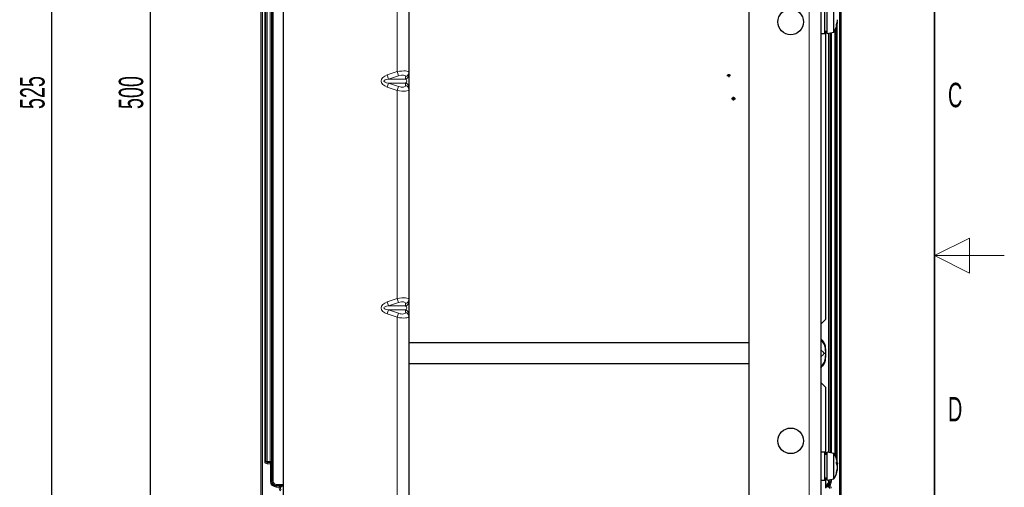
# Model space of a CAD drawing. Header units: millimetres. Extents: x 5 to 418, y 2 to 292.
# Tile 50 of 51: x 277 to 418, y 114 to 181. Entities that reach past the tile are written whole.
import ezdxf

# ---------------------------------------------------------------- set-up
doc = ezdxf.new("R2010")
doc.units = ezdxf.units.MM
doc.linetypes.add('CENTERX2', pattern=[20.32, 12.7, -2.54, 2.54, -2.54])
doc.layers.add('SLD-0', color=7, linetype='Continuous')
doc.styles.add('SLDTEXTSTYLE0', font='TXT', dxfattribs={"width": 0.605})
doc.dimstyles.new('SLDDIMSTYLE0', dxfattribs={"dimtxt": 3.5, "dimasz": 3.302, "dimexe": 0, "dimexo": 0.0625, "dimgap": 0.875, "dimtad": 1, "dimlfac": 3, "dimrnd": 1e-09, "dimzin": 12, "dimdsep": 46, "dimtxsty": 'SLDTEXTSTYLE0', "dimsah": 1, "dimcen": 0.09, "dimadec": 0, "dimazin": 3, "dimtfac": 1, "dimtofl": 0, "dimtmove": 0, "dimatfit": 3, "dimfxl": 1, "dimfrac": 2, "dimtolj": 1, "dimtzin": 12, "dimarcsym": 0})

# ---------------------------------------------------------------- blocks, each defined once
blk = doc.blocks.new('_D_5')
at = {"layer": 'SLD-0', "color": 7}
for p, q in [((317.24, 255.59), (294.7, 255.59)), ((295.7, 255.59), (295.7, 88.92)), ((317.24, 88.92), (294.7, 88.92))]:
    blk.add_line(p, q, dxfattribs=at)
for points in [[(295.7, 255.59), (295.19, 252.28), (296.21, 252.28)], [(295.7, 88.92), (296.21, 92.22), (295.19, 92.22)]]:
    blk.add_solid(points, dxfattribs=at)
at = {"layer": 'SLD-0', "color": 7, "insert": (291.19, 168.24), "char_height": 3.5, "attachment_point": 1, "rotation": 90, "style": 'SLDTEXTSTYLE0'}
blk.add_mtext('500', dxfattribs=at)
blk = doc.blocks.new('_D_6')
at = {"layer": 'SLD-0', "color": 7}
for p, q in [((315.41, 259.75), (280.58, 259.75)), ((281.58, 259.75), (281.58, 84.75)), ((315.41, 84.75), (280.58, 84.75))]:
    blk.add_line(p, q, dxfattribs=at)
for points in [[(281.58, 259.75), (281.07, 256.45), (282.09, 256.45)], [(281.58, 84.75), (282.09, 88.05), (281.07, 88.05)]]:
    blk.add_solid(points, dxfattribs=at)
at = {"layer": 'SLD-0', "color": 7, "insert": (277.07, 168.24), "char_height": 3.5, "attachment_point": 1, "rotation": 90, "style": 'SLDTEXTSTYLE0'}
blk.add_mtext('525', dxfattribs=at)

msp = doc.modelspace()

# ---------------------------------------------------------------- linework, layer by layer
at = {"color": 7, "linetype": 'Continuous', "lineweight": 18}
for p, q in [((390.077, 259.752), (390.077, 84.752)), ((311.5975, 94.4388), (311.5975, 251.0853)), ((311.7641, 251.0853), (311.7641, 94.4388)), ((394.39, 94.4388), (394.39, 251.0853)), ((394.5566, 251.0853), (394.5566, 94.4388)), ((313.144, 114.9187), (313.144, 249.5853)), ((313.3106, 249.5853), (313.3106, 114.9187)), ((312.0855, 117.7601), (312.0855, 247.744)), ((312.252, 247.744), (312.252, 117.7601)), ((312.2616, 117.7697), (312.2616, 247.7343)), ((312.4281, 247.7343), (312.4281, 117.7697)), ((312.8927, 117.7697), (312.8927, 247.7343)), ((313.0591, 247.7343), (313.0591, 117.7697)), ((313.0769, 117.7519), (313.0769, 247.6923)), ((313.0771, 247.6955), (313.0771, 117.7519)), ((331.077, 203.408), (331.077, 173.596)), ((392.8434, 119.0465), (392.8434, 179.1242)), ((393.0101, 179.152), (393.0101, 119.0187)), ((393.077, 119.0076), (393.077, 179.1631)), ((393.0772, 179.1631), (393.0772, 119.0075)), ((393.095, 119.0046), (393.095, 179.1661)), ((393.2614, 179.1939), (393.2614, 118.9768)), ((393.726, 118.7226), (393.726, 179.4481)), ((393.8924, 179.7991), (393.8924, 118.3716)), ((393.9021, 118.3475), (393.9021, 179.8232)), ((394.0685, 180.3725), (394.0685, 117.7982)), ((329.6336, 173.118), (331.077, 173.596)), ((331.2682, 173.0187), (331.077, 173.596)), ((329.6336, 173.118), (329.8248, 172.5407)), ((331.2682, 173.0187), (329.8248, 172.5407)), ((329.8248, 172.5407), (332.2682, 172.5407)), ((332.2682, 172.5407), (332.2682, 172.8769)), ((329.6336, 171.386), (329.8248, 171.9633)), ((331.077, 170.908), (329.6336, 171.386)), ((329.8248, 171.9633), (331.2682, 171.4853)), ((329.8248, 171.9633), (332.2682, 171.9633)), ((331.077, 170.908), (331.2682, 171.4853)), ((331.077, 170.908), (331.077, 141.096)), ((332.2682, 171.6271), (332.2682, 171.9633)), ((329.6336, 140.618), (331.077, 141.096)), ((331.2682, 140.5187), (331.077, 141.096)), ((329.6336, 140.618), (329.8248, 140.0407)), ((331.2682, 140.5187), (329.8248, 140.0407)), ((329.8248, 140.0407), (332.2682, 140.0407)), ((332.2682, 140.0407), (332.2682, 140.3769)), ((329.6336, 138.886), (329.8248, 139.4633)), ((331.077, 138.408), (329.6336, 138.886)), ((329.8248, 139.4633), (331.2682, 138.9853)), ((329.8248, 139.4633), (332.2682, 139.4633)), ((331.077, 138.408), (331.2682, 138.9853)), ((331.077, 138.408), (331.077, 108.596)), ((332.2682, 139.1271), (332.2682, 139.4633)), ((312.0855, 117.7601), (312.252, 117.7601)), ((312.252, 117.7601), (312.2616, 117.7697)), ((312.2616, 117.7697), (312.4281, 117.7697)), ((312.4281, 117.6033), (312.4184, 117.5936)), ((312.4184, 117.4272), (312.4184, 117.5936)), ((312.4184, 117.5936), (312.9023, 117.5936)), ((312.9023, 117.4272), (312.4184, 117.4272)), ((312.4281, 117.7697), (312.4281, 117.6033)), ((312.4281, 117.7697), (312.8927, 117.7697)), ((312.8927, 117.6033), (312.4281, 117.6033)), ((312.8927, 117.6033), (312.8927, 117.7697)), ((312.8927, 117.7697), (313.0591, 117.7697)), ((312.9023, 117.5936), (312.8927, 117.6033)), ((312.9023, 117.4272), (312.9023, 117.5936)), ((312.9133, 117.4274), (312.9078, 117.5937)), ((312.9133, 114.9187), (312.9133, 117.4274)), ((313.0505, 117.6624), (313.0538, 117.6672)), ((313.0552, 117.5824), (313.0519, 117.5729)), ((313.0591, 117.7697), (313.0769, 117.7519)), ((313.0771, 117.7519), (313.0769, 117.7519)), ((313.0771, 117.7519), (313.0799, 117.7435)), ((313.0799, 117.7435), (313.0799, 114.9187)), ((313.0799, 114.9187), (312.9133, 114.9187)), ((313.0799, 114.9187), (313.144, 114.9187)), ((313.3106, 114.9187), (313.144, 114.9187)), ((313.7437, 114.4856), (313.7437, 114.319)), ((313.7437, 114.4856), (314.7437, 114.4856)), ((314.7437, 114.319), (313.7437, 114.319)), ((313.7437, 114.319), (313.7437, 114.2549)), ((313.7437, 114.2549), (314.2021, 114.2549)), ((313.7437, 114.2549), (313.7437, 114.0882)), ((314.2021, 114.2549), (314.2021, 114.0882)), ((314.6756, 114.2492), (314.7437, 114.241)), ((392.7286, 114.2492), (392.4104, 114.2492)), ((392.4104, 114.2258), (392.6115, 114.2258)), ((392.6115, 114.2258), (392.7286, 114.2492)), ((392.6115, 114.2258), (392.6115, 114.0591)), ((392.7286, 114.2825), (392.7286, 114.2492)), ((392.8434, 114.9187), (392.8434, 115.1242)), ((392.8434, 114.9187), (393.0101, 114.9187)), ((392.8829, 114.4524), (393.0015, 114.3354)), ((393.0101, 115.152), (393.0101, 114.9187)), ((393.0101, 114.9187), (393.0742, 114.9187)), ((393.0742, 114.9187), (393.0742, 115.1626)), ((393.0742, 114.9187), (393.2408, 114.9187)), ((393.2408, 115.1904), (393.2408, 114.9187)), ((314.2021, 114.0882), (313.7437, 114.0882)), ((392.6115, 114.0591), (392.4104, 114.0591))]:
    msp.add_line(p, q, dxfattribs=at)
at = {"color": 7, "linetype": 'Continuous', "lineweight": 25}
for p, q in [((391.7437, 259.752), (391.7437, 84.752)), ((314.7437, 259.0853), (314.7437, 85.4187)), ((381.4104, 259.0853), (381.4104, 85.4187)), ((311.577, 94.4184), (311.577, 251.0853)), ((394.577, 251.0853), (394.577, 94.4184)), ((332.7437, 203.5498), (332.7437, 173.4542)), ((392.277, 179.0853), (392.277, 182.316)), ((392.6104, 179.0853), (392.6104, 182.316)), ((393.6104, 179.252), (393.6104, 182.2135)), ((394.0815, 180.731), (394.124, 180.7215)), ((391.7437, 179.0853), (392.277, 179.0853)), ((392.277, 179.4187), (392.6104, 179.4187)), ((392.4104, 179.4187), (392.4104, 138.0853)), ((392.6104, 179.0853), (393.6104, 179.252)), ((332.7437, 173.4542), (332.7437, 173.118)), ((332.7437, 173.118), (332.7437, 171.386)), ((332.7437, 171.386), (332.7437, 171.0498)), ((332.7437, 171.0498), (332.7437, 140.9542)), ((332.7437, 140.9542), (332.7437, 140.618)), ((332.7437, 140.618), (332.7437, 138.886)), ((332.7437, 138.886), (332.7437, 138.5498)), ((332.7437, 138.5498), (332.7437, 108.4542)), ((391.7437, 137.4187), (392.4104, 138.0853)), ((381.4104, 134.752), (332.7437, 134.752)), ((391.9727, 135.0661), (391.7437, 135.3098)), ((391.7437, 135.3098), (391.7437, 135.1884)), ((392.4104, 133.6144), (392.4104, 133.252)), ((392.4104, 133.252), (392.4104, 132.8896)), ((381.4104, 131.752), (332.7437, 131.752)), ((391.7437, 131.1942), (391.9727, 131.438)), ((392.4104, 128.4187), (391.7437, 129.0853)), ((392.4104, 128.4187), (392.4104, 118.752)), ((392.277, 119.0853), (391.7437, 119.0853)), ((392.277, 118.0505), (392.277, 119.0853)), ((392.6104, 118.752), (392.277, 118.752)), ((393.6104, 118.9187), (392.6104, 119.0853)), ((392.6104, 118.0505), (392.6104, 119.0853)), ((393.6104, 117.9701), (393.6104, 118.9187)), ((392.277, 115.0853), (392.277, 118.0505)), ((392.6104, 115.0853), (392.6104, 118.0505)), ((393.6104, 115.252), (393.6104, 117.9701)), ((394.0027, 117.4113), (394.124, 117.4375)), ((394.085, 117.1849), (394.124, 117.1873)), ((394.0967, 116.7391), (394.124, 116.7332)), ((391.7437, 115.0853), (392.277, 115.0853)), ((392.277, 115.4187), (392.6104, 115.4187)), ((392.4104, 115.4187), (392.4104, 113.9187)), ((392.6104, 115.0853), (393.6104, 115.252))]:
    msp.add_line(p, q, dxfattribs=at)
at = {"color": 7, "linetype": 'CENTERX2'}
for p, q in [((378.277, 173.0691), (378.5604, 173.0691)), ((378.5604, 173.0691), (378.5604, 172.8108)), ((378.9437, 169.7358), (379.5104, 169.7358)), ((379.227, 169.4774), (379.227, 169.9941))]:
    msp.add_line(p, q, dxfattribs=at)
at = {"color": 7, "linetype": 'Continuous', "lineweight": 25, "flags": 128}
for points in [[(394.1084, 117.5756), (394.1157, 117.5197), (394.124, 117.4375)], [(394.1084, 117.0853), (394.1157, 117.1269), (394.124, 117.1873)]]:
    msp.add_lwpolyline(points, dxfattribs=at)
at = {"color": 7, "linetype": 'Continuous', "lineweight": 25}
for centre in [(387.4104, 180.7187), (387.4104, 120.7187)]:
    msp.add_circle(centre, 1.8333, dxfattribs=at)
at = {"color": 7, "linetype": 'CENTERX2'}
for centre, radius in [((378.5604, 173.0691), 0.1398), ((379.227, 169.7358), 0.1644)]:
    msp.add_circle(centre, radius, dxfattribs=at)
at = {"color": 7, "linetype": 'Continuous', "lineweight": 25}
for centre, radius, start, end in [((390.726, 181.0853), 3.4177, 327.559613, 353.142681), ((391.4151, 181.2547), 2.7173, 340.355236, 355.480081), ((392.4513, 180.8779), 1.68, 335.031898, 354.658746), ((392.6747, 180.2549), 1.3024, 356.205421, 3.794579), ((390.7437, 133.9401), 1.6667, 0, 43.201244), ((390.7437, 132.5639), 1.6667, 316.764147, 360), ((390.726, 117.0853), 3.4177, 8.247895, 32.440387), ((393.5916, 117.3314), 0.5429, 11.272677, 45.174343), ((391.3402, 117.5937), 2.6369, 357.33334, 2.66666), ((392.68, 116.8069), 1.4548, 6.969542, 27.164113), ((391.0942, 116.972), 3.0375, 4.06432, 8.702306), ((390.726, 117.0853), 3.4177, 327.559613, 351.752105), ((391.0313, 117.2067), 3.1007, 341.6445, 355.869934), ((391.9333, 116.9105), 2.1978, 338.221347, 355.372654), ((393.1755, 116.1627), 0.8017, 355.163059, 4.836941), ((313.7437, 114.9187), 0.6638, 180, 270), ((392.4104, 114.9187), 0.6638, 315.379659, 0)]:
    msp.add_arc(centre, radius, start, end, dxfattribs=at)
at = {"color": 7, "linetype": 'Continuous', "lineweight": 18}
for centre, radius, start, end in [((332.1298, 173.4754), 0.6143, 283.02534, 358.028605), ((332.1298, 173.1392), 0.6143, 283.02534, 358.028605), ((332.1298, 171.3649), 0.6143, 1.971395, 76.97466), ((332.1298, 171.0286), 0.6143, 1.971395, 76.97466), ((332.1298, 140.9754), 0.6143, 283.02534, 358.028605), ((332.1298, 140.6392), 0.6143, 283.02534, 358.028605), ((332.1298, 138.8649), 0.6143, 1.971395, 76.97466), ((332.1298, 138.5286), 0.6143, 1.971395, 76.97466), ((312.4286, 117.7702), 0.167, 180.183596, 269.816404), ((312.8921, 117.7702), 0.167, 270.183596, 359.816404), ((313.1459, 117.6192), 0.1047, 155.592012, 206.205007), ((313.143, 117.6263), 0.0981, 155.358999, 206.538676), ((312.9101, 117.7524), 0.1668, 327.345229, 359.831934), ((312.9107, 117.7521), 0.1664, 329.309506, 359.942235), ((313.7437, 114.9187), 0.8304, 180, 270), ((313.7437, 114.9187), 0.5997, 180, 270), ((313.7437, 114.9187), 0.4331, 180, 270), ((392.4104, 114.9187), 0.4331, 270, 0), ((392.4104, 114.9187), 0.5997, 270, 0), ((392.6112, 113.8924), 0.3333, 0.043582, 89.956258), ((392.6787, 114.237), 0.0675, 42.304043, 101.76353), ((392.4104, 114.9187), 0.8304, 315.379659, 0)]:
    msp.add_arc(centre, radius, start, end, dxfattribs=at)
for centre, major_axis, ratio, start_param, end_param in [((331.077, 173.1231), (1.6638, 0.3583), 0.27212063, 6.22465944, 7.79545577), ((330.5053, 172.252), (1.7434, 0), 0.57357644, 2.0943951, 4.1887902), ((330.5053, 172.252), (1.3611, 0), 0.24490671, 2.0943951, 4.1887902), ((331.2682, 172.5457), (0.9856, 0.4064), 0.4161231, 6.11327441, 7.68407073), ((332.077, 172.252), (0.3824, 0), 0.8717234, 5.23598776, 7.33038286), ((331.077, 171.3809), (1.6638, -0.3583), 0.27212063, 4.77091485, 6.34171118), ((331.2682, 171.9583), (0.9856, -0.4064), 0.4161231, 4.88229988, 6.45309621), ((331.077, 140.6231), (1.6638, 0.3583), 0.27212063, 6.22465944, 7.79545577), ((330.5053, 139.752), (1.7434, 0), 0.57357644, 2.0943951, 4.1887902), ((330.5053, 139.752), (1.3611, 0), 0.24490671, 2.0943951, 4.1887902), ((331.2682, 140.0457), (0.9856, 0.4064), 0.4161231, 6.11327441, 7.68407073), ((332.077, 139.752), (0.3824, 0), 0.8717234, 5.23598776, 7.33038286), ((331.077, 138.8809), (1.6638, -0.3583), 0.27212063, 4.77091485, 6.34171118), ((331.2682, 139.4583), (0.9856, -0.4064), 0.4161231, 4.88229988, 6.45309621), ((312.4193, 117.761), (0.2363, 0.2363), 0.99726469, 2.35756402, 3.92562129), ((312.4193, 117.761), (0.1188, 0.1188), 0.99184609, 2.35756402, 3.92562129), ((312.9014, 117.761), (-0.1188, 0.1188), 0.99184609, 2.35756402, 2.39032514), ((312.9014, 117.761), (-0.2363, 0.2363), 0.99726469, 2.35756402, 2.39032514), ((312.9133, 117.7435), (0.1652, 0.0256), 0.89417142, 5.57687793, 6.11121449), ((312.9133, 117.7435), (0.004, 0.3163), 0.52674397, 4.18475623, 4.7190928), ((314.6768, 113.9157), (0.3381, -0.0403), 0.97886667, 1.69066204, 4.07242551), ((392.7278, 113.9157), (0.3295, 0.0657), 0.99212716, 6.08701788, 7.65629312), ((392.7278, 113.9157), (-0.4923, -0.0982), 0.99604413, 2.94542522, 3.93965386), ((314.6768, 113.9157), (0.5019, -0.0598), 0.98929213, 2.90925338, 4.07242551)]:
    msp.add_ellipse(centre, major_axis=major_axis, ratio=ratio, start_param=start_param, end_param=end_param, dxfattribs=at)
for points, knots in [([(391.7437, 135.1884), (391.8055, 135.1275), (391.8815, 135.0527), (391.9573, 134.9782), (391.9714, 134.9643)], [0, 0, 0, 0, 0.81400685, 1, 1, 1, 1]), ([(391.9714, 134.9643), (391.9627, 135.0423), (391.954, 135.1204), (391.9584, 135.0813), (391.9584, 135.0813)], [0, 0, 0, 0, 0.99961844, 1, 1, 1, 1]), ([(392.2354, 133.252), (392.2222, 133.2652), (392.1411, 133.346), (391.9921, 133.4941), (391.8414, 133.6436), (391.7586, 133.7258), (391.7437, 133.7405)], [0, 0, 0, 0, 0.08092228, 0.49513519, 0.90934806, 1, 1, 1, 1]), ([(391.7437, 132.7635), (391.7586, 132.7783), (391.8414, 132.8604), (391.9921, 133.0099), (392.1411, 133.1581), (392.2222, 133.2388), (392.2354, 133.252)], [0, 0, 0, 0, 0.09065194, 0.50486481, 0.91907772, 1, 1, 1, 1]), ([(391.9714, 131.5397), (391.9573, 131.5259), (391.8815, 131.4513), (391.8055, 131.3765), (391.7437, 131.3156)], [0, 0, 0, 0, 0.18599315, 1, 1, 1, 1]), ([(391.9584, 131.4228), (391.9584, 131.4227), (391.954, 131.3837), (391.9627, 131.4617), (391.9714, 131.5397)], [0, 0, 0, 0, 0.00059725, 1, 1, 1, 1]), ([(312.9078, 117.5937), (312.918, 117.5945), (312.9342, 117.5958), (312.9646, 117.6032), (313.0037, 117.6197), (313.0325, 117.6421), (313.0466, 117.658), (313.0505, 117.6624)], [0, 0, 0, 0, 0.13411502, 0.21140536, 0.45197737, 0.84587204, 1, 1, 1, 1]), ([(313.0519, 117.5729), (313.0482, 117.5635), (313.0349, 117.5295), (313.0074, 117.4823), (312.9663, 117.4445), (312.935, 117.4301), (312.9189, 117.4281), (312.9133, 117.4274)], [0, 0, 0, 0, 0.15161811, 0.54407839, 0.78578736, 0.92392365, 1, 1, 1, 1]), ([(314.6756, 114.2492), (314.6749, 114.2492), (314.6425, 114.2493), (314.5341, 114.2385), (314.4083, 114.1777), (314.2891, 114.1166), (314.2293, 114.0971), (314.2021, 114.0882)], [0, 0, 0, 0, 0.00418271, 0.19389779, 0.64528114, 0.8382208, 1, 1, 1, 1]), ([(392.4104, 114.2492), (392.4112, 114.2492), (392.4961, 114.2504), (392.5809, 114.2769), (392.6649, 114.3031)], [0, 0, 0, 0, 0.00921547, 1, 1, 1, 1]), ([(392.7286, 114.2825), (392.6237, 114.2662), (392.5177, 114.2498), (392.4114, 114.2492), (392.4104, 114.2492)], [0, 0, 0, 0, 0.98994873, 1, 1, 1, 1]), ([(393.0015, 114.3354), (392.9833, 114.3251), (392.9621, 114.3131), (392.8952, 114.294), (392.8229, 114.2927), (392.7527, 114.2851), (392.7286, 114.2825)], [0, 0, 0, 0, 0.21553189, 0.25078418, 0.74322376, 1, 1, 1, 1])]:
    msp.add_open_spline(points, degree=3, knots=knots, dxfattribs=at)
at = {"color": 7, "linetype": 'Continuous', "lineweight": 25}
for points, knots in [([(392.4104, 133.6144), (392.3881, 133.86), (392.3428, 134.3611), (392.1139, 134.78), (391.9723, 134.9631), (391.9714, 134.9643)], [0, 0, 0, 0, 0.488291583, 0.996619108, 1, 1, 1, 1]), ([(391.9714, 131.5397), (391.9723, 131.541), (392.1143, 131.7246), (392.343, 132.1437), (392.3883, 132.6448), (392.4104, 132.8896)], [0, 0, 0, 0, 0.00338089, 0.51324137, 1, 1, 1, 1]), ([(392.2354, 133.252), (392.2368, 133.252), (392.2961, 133.252), (392.3539, 133.252), (392.4104, 133.252)], [0, 0, 0, 0, 0.02262741, 1, 1, 1, 1]), ([(392.4104, 133.8901), (392.4104, 133.8853), (392.4104, 133.8616), (392.4104, 133.7436), (392.4104, 133.6303), (392.4104, 133.6144)], [0, 0, 0, 0, 0.17917434, 0.884747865, 1, 1, 1, 1]), ([(392.4104, 132.8896), (392.4104, 132.7891), (392.4104, 132.6685), (392.4104, 132.641), (392.4104, 132.6365)], [0, 0, 0, 0, 0.83303904, 1, 1, 1, 1]), ([(314.2021, 114.2549), (314.2481, 114.2548), (314.3399, 114.2546), (314.4915, 114.2531), (314.5946, 114.2511), (314.6582, 114.2496), (314.6751, 114.2492), (314.6756, 114.2492)], [0, 0, 0, 0, 0.2299917, 0.45894591, 0.85597751, 0.99647462, 1, 1, 1, 1]), ([(392.6649, 114.3031), (392.6782, 114.3091), (392.7274, 114.3314), (392.7914, 114.3714), (392.854, 114.4237), (392.8779, 114.4475), (392.8829, 114.4524)], [0, 0, 0, 0, 0.18030374, 0.6658463, 0.93103736, 1, 1, 1, 1])]:
    msp.add_open_spline(points, degree=3, knots=knots, dxfattribs=at)
at = {"layer": 'SLD-0', "lineweight": 35}
msp.add_line((408, 12), (408, 282.5), dxfattribs=at)
at = {"layer": 'SLD-0', "lineweight": 18}
for p, q in [((413, 149.75), (408, 147.25)), ((413, 144.75), (413, 149.75)), ((418, 147.25), (408, 147.25)), ((408, 147.25), (413, 144.75))]:
    msp.add_line(p, q, dxfattribs=at)

# ---------------------------------------------------------------- texts
at = {"layer": 'SLD-0', "char_height": 3.5, "attachment_point": 2, "style": 'SLDTEXTSTYLE0'}
for s, insert in [('C', (410.9597, 172.0011)), ('D', (410.9597, 127.0011))]:
    msp.add_mtext(s, dxfattribs=dict(at, insert=insert))

# ---------------------------------------------------------------- dimensions: what is measured, and where the dimension line sits
at = {"layer": 'SLD-0', "color": 7}
for base, p1, p2, picture, middle in [((281.577, 84.752), (315.4104, 259.752), (315.4104, 84.752), '_D_6', (281.577, 172.252)), ((295.6991, 88.9187), (317.2437, 255.5853), (317.2437, 88.9187), '_D_5', (295.6991, 172.252))]:
    dim = msp.add_linear_dim(base=base, p1=p1, p2=p2, angle=90, dimstyle='SLDDIMSTYLE0', dxfattribs=at)
    dim.commit()
    dim.dimension.update_dxf_attribs({"geometry": picture, "text_midpoint": middle, "dimtype": 160})

doc.saveas('drawing.dxf')
